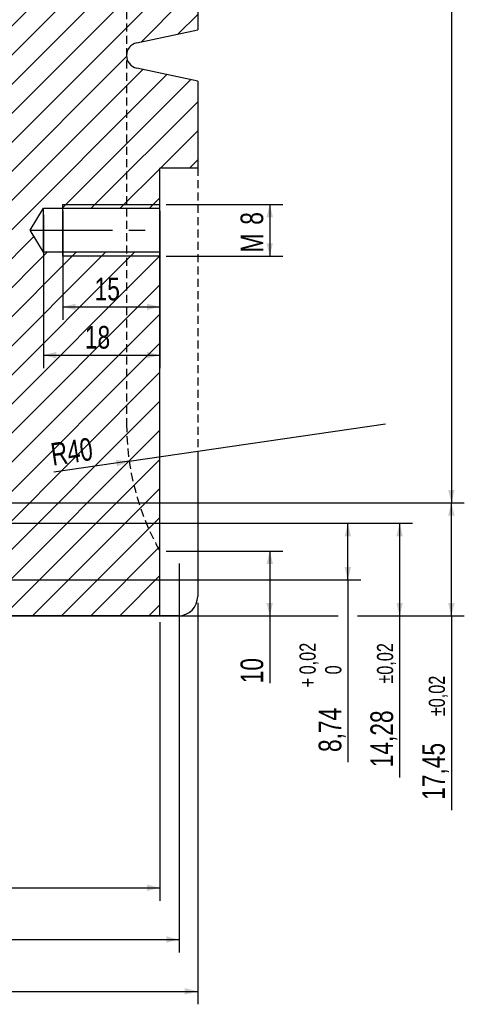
# Model space of a CAD drawing. Header units: millimetres. Extents: x 8 to 834, y 8 to 586.
# Tile 6 of 20: x 421 to 489, y 120 to 272. Entities that reach past the tile are written whole.
import ezdxf

# ---------------------------------------------------------------- set-up
doc = ezdxf.new("R2010")
doc.units = ezdxf.units.MM
doc.linetypes.add('CENTERX2', pattern=[20.32, 12.7, -2.54, 2.54, -2.54])
doc.linetypes.add('HIDDEN', pattern=[1.905, 1.27, -0.635])
for name, color, linetype in [('CENTERLINE', 4, 'CENTERX2'), ('DIMENSIONS', 2, 'Continuous'), ('HATCH', 3, 'Continuous'), ('HIDDEN', 3, 'HIDDEN')]:
    doc.layers.add(name, color=color, linetype=linetype)
doc.layers.add('OUTLINE', color=7, linetype='Continuous', lineweight=25)
doc.styles.add('SLDTEXTSTYLE0', font='TXT', dxfattribs={"width": 0.75})
doc.dimstyles.new('SLDDIMSTYLE12', dxfattribs={"dimtxt": 3.5, "dimasz": 2, "dimexe": 0, "dimexo": 0.0625, "dimgap": 0.875, "dimtad": 1, "dimrnd": 1e-09, "dimzin": 12, "dimdsep": 46, "dimtxsty": 'SLDTEXTSTYLE0', "dimsah": 1, "dimcen": 0.09, "dimadec": 0, "dimazin": 3, "dimtol": 1, "dimtp": 0.02, "dimtm": 0.02, "dimtfac": 1, "dimtofl": 0, "dimtmove": 0, "dimatfit": 3, "dimfxl": 0, "dimfrac": 2, "dimtolj": 1, "dimarcsym": 0})
doc.dimstyles.new('SLDDIMSTYLE15', dxfattribs={"dimtxt": 3.5, "dimasz": 2, "dimexe": 0, "dimexo": 0.0625, "dimgap": 0.875, "dimtad": 1, "dimrnd": 1e-09, "dimzin": 12, "dimdsep": 46, "dimtxsty": 'SLDTEXTSTYLE0', "dimsah": 1, "dimcen": 0.09, "dimadec": 0, "dimazin": 3, "dimtol": 1, "dimtp": 0.02, "dimtfac": 1, "dimtofl": 0, "dimtmove": 0, "dimatfit": 3, "dimfxl": 0, "dimfrac": 2, "dimtolj": 1, "dimarcsym": 0})
doc.dimstyles.new('SLDDIMSTYLE19', dxfattribs={"dimtxt": 3.5, "dimasz": 2, "dimexe": 0, "dimexo": 0.0625, "dimgap": 0.875, "dimtad": 1, "dimrnd": 1e-09, "dimzin": 12, "dimdsep": 46, "dimtxsty": 'SLDTEXTSTYLE0', "dimsah": 1, "dimcen": 0.09, "dimadec": 0, "dimazin": 3, "dimtol": 1, "dimtp": 0.05, "dimtm": 0.05, "dimtfac": 1, "dimtofl": 0, "dimtmove": 0, "dimatfit": 3, "dimfxl": 0, "dimfrac": 2, "dimtolj": 1, "dimarcsym": 0})
doc.dimstyles.new('SLDDIMSTYLE2', dxfattribs={"dimtxt": 3.5, "dimasz": 2, "dimexe": 0, "dimexo": 0.0625, "dimgap": 0.875, "dimtad": 1, "dimrnd": 1e-09, "dimzin": 12, "dimdsep": 46, "dimtxsty": 'SLDTEXTSTYLE0', "dimsah": 1, "dimcen": 0.09, "dimadec": 0, "dimazin": 3, "dimtfac": 1, "dimtofl": 0, "dimtmove": 0, "dimatfit": 3, "dimfxl": 0, "dimfrac": 2, "dimtolj": 1, "dimtzin": 12, "dimarcsym": 0})
doc.dimstyles.new('SLDDIMSTYLE6', dxfattribs={"dimtxt": 3.5, "dimasz": 2, "dimexe": 0, "dimexo": 0.0625, "dimgap": 0.875, "dimtad": 1, "dimrnd": 1e-09, "dimzin": 12, "dimdsep": 46, "dimtxsty": 'SLDTEXTSTYLE0', "dimsah": 1, "dimcen": 0, "dimadec": 0, "dimazin": 3, "dimtfac": 1, "dimtofl": 0, "dimtmove": 0, "dimatfit": 3, "dimfxl": 0, "dimfrac": 2, "dimtolj": 1, "dimtzin": 12, "dimarcsym": 0})

# ---------------------------------------------------------------- blocks, each defined once
blk = doc.blocks.new('_D_10')
at = {"layer": 'DIMENSIONS'}
for p, q in [((427.25, 242.67), (427.25, 225.83)), ((442.25, 242.67), (442.25, 225.83)), ((427.25, 227.83), (442.25, 227.83))]:
    blk.add_line(p, q, dxfattribs=at)
for points in [[(427.25, 227.83), (429.25, 227.33), (429.25, 228.33)], [(442.25, 227.83), (440.25, 228.33), (440.25, 227.33)]]:
    blk.add_solid(points, dxfattribs=at)
at = {"layer": 'DIMENSIONS', "insert": (432.17, 232.34), "char_height": 3.5, "attachment_point": 1, "style": 'SLDTEXTSTYLE0'}
blk.add_mtext('15', dxfattribs=at)
blk = doc.blocks.new('_D_16')
at = {"layer": 'DIMENSIONS'}
for p, q in [((443.25, 243.67), (461.23, 243.67)), ((459.23, 243.67), (459.23, 235.67)), ((443.25, 235.67), (461.23, 235.67))]:
    blk.add_line(p, q, dxfattribs=at)
for points in [[(459.23, 243.67), (458.73, 241.67), (459.73, 241.67)], [(459.23, 235.67), (459.73, 237.67), (458.73, 237.67)]]:
    blk.add_solid(points, dxfattribs=at)
at = {"layer": 'DIMENSIONS', "char_height": 3.5, "attachment_point": 1, "rotation": 90, "style": 'SLDTEXTSTYLE0'}
for s, insert in [('8', (454.72, 240.52)), ('M', (454.72, 236.23))]:
    blk.add_mtext(s, dxfattribs=dict(at, insert=insert))
blk = doc.blocks.new('_D_17')
at = {"layer": 'DIMENSIONS'}
for p, q in [((443.25, 190.12), (461.23, 190.12)), ((459.23, 190.12), (459.23, 180.12)), ((443.25, 180.12), (461.23, 180.12)), ((459.23, 180.12), (459.23, 169.69))]:
    blk.add_line(p, q, dxfattribs=at)
for points in [[(459.23, 190.12), (458.73, 188.12), (459.73, 188.12)], [(459.23, 180.12), (459.73, 182.12), (458.73, 182.12)]]:
    blk.add_solid(points, dxfattribs=at)
at = {"layer": 'DIMENSIONS', "insert": (454.72, 169.69), "char_height": 3.5, "attachment_point": 1, "rotation": 90, "style": 'SLDTEXTSTYLE0'}
blk.add_mtext('10', dxfattribs=at)
blk = doc.blocks.new('_D_18')
at = {"layer": 'DIMENSIONS'}
for q in [(477.1, 209.75), (425.85, 202.29)]:
    blk.add_line((437.52, 203.99), q, dxfattribs=at)
blk.add_solid([(437.52, 203.99), (435.47, 204.19), (435.62, 203.2)], dxfattribs=at)
at = {"layer": 'DIMENSIONS', "insert": (425.2, 206.75), "char_height": 3.5, "attachment_point": 1, "rotation": 8.2879, "style": 'SLDTEXTSTYLE0'}
blk.add_mtext('R40', dxfattribs=at)
blk = doc.blocks.new('_D_19')
at = {"layer": 'DIMENSIONS'}
for p, q in [((298.95, 188.17), (298.95, 128.11)), ((445.25, 188.17), (445.25, 128.11)), ((298.95, 130.11), (445.25, 130.11))]:
    blk.add_line(p, q, dxfattribs=at)
for points in [[(298.95, 130.11), (300.95, 129.61), (300.95, 130.61)], [(445.25, 130.11), (443.25, 130.61), (443.25, 129.61)]]:
    blk.add_solid(points, dxfattribs=at)
at = {"layer": 'DIMENSIONS', "insert": (366.29, 134.62), "char_height": 3.5, "attachment_point": 1, "style": 'SLDTEXTSTYLE0'}
blk.add_mtext('146,3', dxfattribs=at)
blk = doc.blocks.new('_D_20')
at = {"layer": 'DIMENSIONS'}
for p, q in [((301.95, 179.12), (301.95, 136.11)), ((442.25, 179.12), (442.25, 136.11)), ((301.95, 138.11), (442.25, 138.11))]:
    blk.add_line(p, q, dxfattribs=at)
for points in [[(301.95, 138.11), (303.95, 137.61), (303.95, 138.61)], [(442.25, 138.11), (440.25, 138.61), (440.25, 137.61)]]:
    blk.add_solid(points, dxfattribs=at)
at = {"layer": 'DIMENSIONS', "insert": (366.29, 142.62), "char_height": 3.5, "attachment_point": 1, "style": 'SLDTEXTSTYLE0'}
blk.add_mtext('140,3', dxfattribs=at)
blk = doc.blocks.new('_D_21')
at = {"layer": 'DIMENSIONS'}
for p, q in [((296.1, 182.12), (296.1, 120.11)), ((448.1, 182.12), (448.1, 120.11)), ((296.1, 122.11), (448.1, 122.11))]:
    blk.add_line(p, q, dxfattribs=at)
for points in [[(296.1, 122.11), (298.1, 121.61), (298.1, 122.61)], [(448.1, 122.11), (446.1, 122.61), (446.1, 121.61)]]:
    blk.add_solid(points, dxfattribs=at)
at = {"layer": 'DIMENSIONS', "char_height": 3.5, "attachment_point": 1, "style": 'SLDTEXTSTYLE0'}
for s, insert in [('%%c', (365.59, 126.62)), ('152', (370.86, 126.67))]:
    blk.add_mtext(s, dxfattribs=dict(at, insert=insert))
blk = doc.blocks.new('_D_38')
at = {"layer": 'DIMENSIONS'}
for p, q in [((391, 197.57), (392.27, 197.57)), ((395.27, 197.57), (489.3, 197.57)), ((487.3, 180.12), (487.3, 197.57)), ((373.1, 180.12), (395.1, 180.12)), ((398.1, 180.12), (399.1, 180.12)), ((402.1, 180.12), (415.85, 180.12)), ((418.85, 180.12), (469.8, 180.12)), ((472.8, 180.12), (489.3, 180.12)), ((487.3, 180.12), (487.3, 150.1))]:
    blk.add_line(p, q, dxfattribs=at)
for points in [[(487.3, 197.57), (486.8, 195.57), (487.8, 195.57)], [(487.3, 180.12), (487.8, 182.12), (486.8, 182.12)]]:
    blk.add_solid(points, dxfattribs=at)
at = {"layer": 'DIMENSIONS', "attachment_point": 1, "rotation": 90, "style": 'SLDTEXTSTYLE0'}
for s, insert, char_height in [('±0,02', (483.8, 164.61), 2.5), ('17,45', (482.79, 151.69), 3.5)]:
    blk.add_mtext(s, dxfattribs=dict(at, insert=insert, char_height=char_height))
blk = doc.blocks.new('_D_39')
at = {"layer": 'DIMENSIONS'}
for p, q in [((348.6, 194.4), (481.3, 194.4)), ((479.3, 194.4), (479.3, 180.12)), ((329.71, 180.12), (342.1, 180.12)), ((345.1, 180.12), (346.1, 180.12)), ((349.1, 180.12), (395.1, 180.12)), ((398.1, 180.12), (399.1, 180.12)), ((402.1, 180.12), (415.85, 180.12)), ((418.85, 180.12), (469.8, 180.12)), ((472.8, 180.12), (481.3, 180.12)), ((479.3, 180.12), (479.3, 155.13))]:
    blk.add_line(p, q, dxfattribs=at)
for points in [[(479.3, 194.4), (478.8, 192.4), (479.8, 192.4)], [(479.3, 180.12), (479.8, 182.12), (478.8, 182.12)]]:
    blk.add_solid(points, dxfattribs=at)
at = {"layer": 'DIMENSIONS', "attachment_point": 1, "rotation": 90, "style": 'SLDTEXTSTYLE0'}
for s, insert, char_height in [('±0,02', (475.8, 169.64), 2.5), ('14,28', (474.79, 156.72), 3.5)]:
    blk.add_mtext(s, dxfattribs=dict(at, insert=insert, char_height=char_height))
blk = doc.blocks.new('_D_40')
at = {"layer": 'DIMENSIONS'}
for p, q in [((348.6, 194.4), (473.3, 194.4)), ((471.3, 185.66), (471.3, 194.4)), ((335.44, 185.66), (473.3, 185.66)), ((471.3, 185.66), (471.3, 157.5))]:
    blk.add_line(p, q, dxfattribs=at)
for points in [[(471.3, 194.4), (470.8, 192.4), (471.8, 192.4)], [(471.3, 185.66), (471.8, 187.66), (470.8, 187.66)]]:
    blk.add_solid(points, dxfattribs=at)
at = {"layer": 'DIMENSIONS', "attachment_point": 1, "rotation": 90, "style": 'SLDTEXTSTYLE0'}
for s, insert, char_height in [('0,02', (463.83, 171.07), 2.5), ('0', (467.8, 171.07), 2.5), ('+', (463.83, 169.05), 2.5), ('8,74', (466.79, 159.08), 3.5)]:
    blk.add_mtext(s, dxfattribs=dict(at, insert=insert, char_height=char_height))
blk = doc.blocks.new('_D_46')
at = {"layer": 'DIMENSIONS'}
for p, q in [((424.25, 242.07), (424.25, 218.37)), ((442.25, 242.07), (442.25, 218.37)), ((424.25, 220.37), (442.25, 220.37))]:
    blk.add_line(p, q, dxfattribs=at)
for points in [[(424.25, 220.37), (426.25, 219.87), (426.25, 220.87)], [(442.25, 220.37), (440.25, 220.87), (440.25, 219.87)]]:
    blk.add_solid(points, dxfattribs=at)
at = {"layer": 'DIMENSIONS', "insert": (430.67, 224.89), "char_height": 3.5, "attachment_point": 1, "style": 'SLDTEXTSTYLE0'}
blk.add_mtext('18', dxfattribs=at)
blk = doc.blocks.new('_D_47')
at = {"layer": 'DIMENSIONS'}
for p, q in [((407.05, 397.57), (489.3, 397.57)), ((487.3, 397.57), (487.3, 197.57)), ((397.6, 197.57), (489.3, 197.57))]:
    blk.add_line(p, q, dxfattribs=at)
for points in [[(487.3, 397.57), (486.8, 395.57), (487.8, 395.57)], [(487.3, 197.57), (487.8, 199.57), (486.8, 199.57)]]:
    blk.add_solid(points, dxfattribs=at)
at = {"layer": 'DIMENSIONS', "attachment_point": 1, "rotation": 90, "style": 'SLDTEXTSTYLE0'}
for s, insert, char_height in [('±0,05', (483.8, 298.13), 2.5), ('200', (482.79, 289.08), 3.5)]:
    blk.add_mtext(s, dxfattribs=dict(at, insert=insert, char_height=char_height))

msp = doc.modelspace()

# ---------------------------------------------------------------- hatches: boundary and pattern name
at = {"layer": 'HATCH'}
h = msp.add_hatch(dxfattribs=at)
h.set_pattern_fill('ANSI31', color=256, angle=3e-322, style=0)
edge = h.paths.add_edge_path(flags=0)
edge.add_line((431.56941, 407.06771), (430.20439, 407.06771))
edge.add_line((430.20439, 407.06771), (430.20439, 381.81771))
edge.add_line((430.20439, 381.81771), (425.10439, 378.75333))
edge.add_line((425.10439, 378.75333), (420.00439, 381.81771))
edge.add_line((420.00439, 381.81771), (420.00439, 407.06771))
edge.add_line((420.00439, 407.06771), (417.69392, 407.06771))
edge.add_arc((417.69392, 405.06771), 2, 90, 150)
edge.add_line((415.96187, 406.06771), (411.05439, 397.56771))
edge.add_line((411.05439, 397.56771), (411.05439, 395.56771))
edge.add_line((411.05439, 395.56771), (406.05439, 395.56771))
edge.add_line((406.05439, 395.56771), (406.05439, 397.56771))
edge.add_line((406.05439, 397.56771), (394.10439, 397.56771))
edge.add_arc((362.60439, 389.56771), 32.5, 0, 14.2500327, ccw=False)
edge.add_arc((370.10439, 389.56771), 25, 346.3144532, 360, ccw=False)
edge.add_arc((493.30439, 359.56771), 101.8, 166.3144532, 180)
edge.add_arc((321.50439, 359.56771), 70, 353.1149622, 360, ccw=False)
edge.add_arc((459.63428, 342.88876), 69.13322, 173.1149622, 179.4372917)
edge.add_line((390.50439, 343.56771), (389.95439, 287.56771))
edge.add_arc((318.6962, 288.26757), 71.26163, 346.9618131, 359.4372917, ccw=False)
edge.add_arc((446.57389, 258.65489), 60, 166.9618131, 178.1730816)
edge.add_line((386.60439, 260.56771), (384.75439, 202.56771))
edge.add_line((384.75439, 202.56771), (384.75439, 197.56771))
edge.add_line((384.75439, 197.56771), (396.60439, 197.56771))
edge.add_line((396.60439, 197.56771), (396.60439, 195.89771))
edge.add_arc((398.10439, 195.89771), 1.5, 180, 270)
edge.add_line((398.10439, 194.39771), (398.10439, 240.89556))
edge.add_line((398.10439, 240.89556), (400.60439, 242.39771))
edge.add_line((400.60439, 242.39771), (403.10439, 240.89556))
edge.add_line((403.10439, 240.89556), (403.10439, 194.39771))
edge.add_line((403.10439, 194.39771), (417.35439, 194.39771))
edge.add_line((417.35439, 194.39771), (417.35439, 190.03692))
edge.add_line((417.35439, 190.03692), (410.51939, 186.09073))
edge.add_arc((411.26939, 184.79169), 1.5, 120, 180)
edge.add_line((409.76939, 184.79169), (409.76939, 181.61771))
edge.add_arc((411.26939, 181.61771), 1.5, 180, 270)
edge.add_line((411.26939, 180.11771), (442.25439, 180.11771))
edge.add_line((442.25439, 180.11771), (442.25439, 236.26771))
edge.add_line((442.25439, 236.26771), (424.25439, 236.26771))
edge.add_line((424.25439, 236.26771), (422.21147, 239.66771))
edge.add_line((422.21147, 239.66771), (424.25439, 243.06771))
edge.add_line((424.25439, 243.06771), (442.25439, 243.06771))
edge.add_line((442.25439, 243.06771), (442.25439, 249.26771))
edge.add_line((442.25439, 249.26771), (448.10439, 249.26771))
edge.add_line((448.10439, 249.26771), (448.10439, 262.71002))
edge.add_line((448.10439, 262.71002), (438.68857, 264.71142))
edge.add_arc((439.10439, 266.66771), 2, 102, 258, ccw=False)
edge.add_line((438.68857, 268.62401), (448.10439, 270.6254))
edge.add_line((448.10439, 270.6254), (448.10439, 274.71002))
edge.add_line((448.10439, 274.71002), (438.68857, 276.71142))
edge.add_arc((439.10439, 278.66771), 2, 102, 258, ccw=False)
edge.add_line((438.68857, 280.62401), (448.10439, 282.6254))
edge.add_line((448.10439, 282.6254), (448.10439, 286.71002))
edge.add_line((448.10439, 286.71002), (438.68857, 288.71142))
edge.add_arc((439.10439, 290.66771), 2, 102, 258, ccw=False)
edge.add_line((438.68857, 292.62401), (448.10439, 294.6254))
edge.add_line((448.10439, 294.6254), (448.10439, 296.27004))
edge.add_arc((445.10439, 296.27004), 3, 0, 78)
edge.add_line((445.72813, 299.20449), (439.43066, 300.54306))
edge.add_arc((440.05439, 303.4775), 3, 180, 258, ccw=False)
edge.add_line((437.05439, 303.4775), (437.05439, 375.36771))
edge.add_line((437.05439, 375.36771), (437.05439, 407.06771))
edge.add_line((437.05439, 407.06771), (436.53473, 407.06771))
edge.add_line((436.53473, 407.06771), (436.53473, 406.96771))
edge.add_line((436.53473, 406.96771), (436.04267, 406.96771))
edge.add_line((436.04267, 406.96771), (436.04267, 407.06771))
edge.add_line((436.04267, 407.06771), (432.04641, 407.06771))
edge.add_line((432.04641, 407.06771), (432.04641, 406.96771))
edge.add_line((432.04641, 406.96771), (431.56941, 406.96771))
edge.add_line((431.56941, 406.96771), (431.56941, 407.06771))

# ---------------------------------------------------------------- linework, layer by layer
at = {"layer": 'CENTERLINE'}
msp.add_line((422.21147, 239.66771), (441.33044, 239.66771), dxfattribs=at)
at = {"layer": 'HIDDEN'}
for p, q in [((437.10439, 290.66771), (437.10439, 209.7513)), ((448.10439, 249.32519), (448.10439, 183.11771))]:
    msp.add_line(p, q, dxfattribs=at)
for centre, radius, start, end in [((477.10439, 209.7513), 40, 180, 209.3957759), ((445.10439, 183.11771), 3, 270, 0)]:
    msp.add_arc(centre, radius, start, end, dxfattribs=at)
at = {"layer": 'OUTLINE'}
for p, q in [((448.10439, 274.71002), (448.10439, 270.6254)), ((438.68857, 268.62401), (448.10439, 270.6254)), ((448.10439, 262.71002), (438.68857, 264.71142)), ((448.10439, 262.71002), (448.10439, 249.26771)), ((448.10439, 249.26771), (442.25439, 249.26771)), ((442.25439, 243.06771), (442.25439, 249.26771)), ((427.25439, 235.66771), (427.25439, 243.66771)), ((427.25439, 243.66771), (442.25439, 243.66771)), ((422.21147, 239.66771), (424.25439, 243.06771)), ((424.25439, 243.06771), (442.25439, 243.06771)), ((424.25439, 236.26771), (424.25439, 243.06771)), ((442.25439, 236.26771), (442.25439, 243.06771)), ((424.25439, 236.26771), (422.21147, 239.66771)), ((442.25439, 236.26771), (424.25439, 236.26771)), ((442.25439, 180.11771), (442.25439, 236.26771)), ((442.25439, 235.66771), (427.25439, 235.66771)), ((448.10439, 205.54255), (448.10439, 183.11771)), ((442.25439, 180.11771), (411.26939, 180.11771)), ((445.10439, 180.11771), (426.76617, 180.11771))]:
    msp.add_line(p, q, dxfattribs=at)
for centre, radius, start, end in [((439.10439, 266.66771), 2, 102, 258), ((445.10439, 183.11771), 3, 270, 0)]:
    msp.add_arc(centre, radius, start, end, dxfattribs=at)

# ---------------------------------------------------------------- dimensions: what is measured, and where the dimension line sits
at = {"layer": 'DIMENSIONS'}
for base, p1, p2, angle, dimstyle, picture, middle in [((487.29895, 197.56771), (406.05439, 397.56771), (396.60439, 197.56771), 90, 'SLDDIMSTYLE19', '_D_47', (487.29895, 297.56771)), ((487.29895, 197.56771), (372.10439, 180.11771), (440.85439, 197.56771), 90, 'SLDDIMSTYLE12', '_D_38', (487.29895, 162.10919)), ((479.29895, 180.11771), (347.60439, 194.39771), (328.71225, 180.11771), 90, 'SLDDIMSTYLE12', '_D_39', (479.29895, 167.13889)), ((471.29895, 194.39771), (334.43939, 185.65771), (347.60439, 194.39771), 90, 'SLDDIMSTYLE15', '_D_40', (471.29895, 168.30824)), ((459.2276, 180.11771), (442.25439, 190.11771), (442.25439, 180.11771), 90, 'SLDDIMSTYLE2', '_D_17', (459.2276, 172.27858)), ((445.25439, 130.10919), (298.95439, 189.16771), (445.25439, 189.16771), 0, 'SLDDIMSTYLE2', '_D_19', (372.10439, 130.10919)), ((442.25439, 138.10919), (301.95439, 180.11771), (442.25439, 180.11771), 0, 'SLDDIMSTYLE2', '_D_20', (372.10439, 138.10919))]:
    dim = msp.add_linear_dim(base=base, p1=p1, p2=p2, angle=angle, dimstyle=dimstyle, dxfattribs=at)
    dim.commit()
    dim.dimension.update_dxf_attribs({"geometry": picture, "text_midpoint": middle, "dimtype": 160})
for base, p1, p2, picture, middle in [((442.25439, 227.83192), (427.25439, 243.66771), (442.25439, 243.66771), '_D_10', (434.75439, 227.83192)), ((442.25439, 220.37437), (424.25439, 243.06771), (442.25439, 243.06771), '_D_46', (433.25439, 220.37437))]:
    dim = msp.add_linear_dim(base=base, p1=p1, p2=p2, dimstyle='SLDDIMSTYLE2', dxfattribs=at)
    dim.commit()
    dim.dimension.update_dxf_attribs({"geometry": picture, "text_midpoint": middle, "dimtype": 160})
dim = msp.add_linear_dim(base=(459.2276, 235.66771), p1=(442.25439, 243.66771), p2=(442.25439, 235.66771), angle=90, text='M<>', dimstyle='SLDDIMSTYLE2', dxfattribs=at)
dim.commit()
dim.dimension.update_dxf_attribs({"geometry": '_D_16', "text_midpoint": (459.2276, 239.66771), "dimtype": 160})
dim = msp.add_radius_dim(center=(477.10439, 209.7513), mpoint=(437.52214, 203.9854), dimstyle='SLDDIMSTYLE6', dxfattribs=at)
dim.commit()
dim.dimension.update_dxf_attribs({"geometry": '_D_18', "text_midpoint": (429.73119, 202.85051), "dimtype": 164})
dim = msp.add_linear_dim(base=(448.10439, 122.10919), p1=(296.10439, 183.11771), p2=(448.10439, 183.11771), text='%%c<>', dimstyle='SLDDIMSTYLE2', dxfattribs=at)
dim.commit()
dim.dimension.update_dxf_attribs({"geometry": '_D_21', "text_midpoint": (372.10439, 122.10919), "dimtype": 160})

doc.saveas('drawing.dxf')
